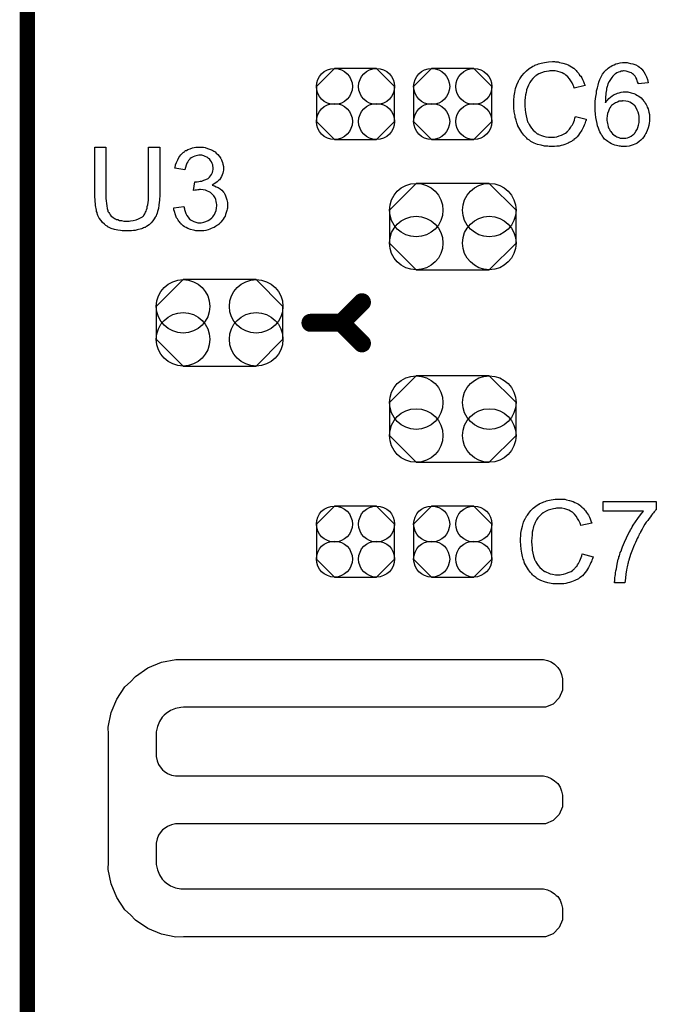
# Model space of a CAD drawing. Extents: x -0.07 to 0.95, y -0.15 to 1.54.
# Tile 8 of 14: x -0.05 to 0.19, y 0.77 to 1.15. Entities that reach past the tile are written whole.
import ezdxf

# ---------------------------------------------------------------- set-up
doc = ezdxf.new("R2010")
doc.units = 0
doc.layers.get('0').update_dxf_attribs({"linetype": 'CONTINUOUS'})
for name, color, linetype in [('gko', 6, 'CONTINUOUS'), ('gto', 2, 'CONTINUOUS'), ('gts', 1, 'CONTINUOUS')]:
    doc.layers.add(name, color=color, linetype=linetype)

# ---------------------------------------------------------------- blocks, each defined once
blk = doc.blocks.new('D69')
at = {"const_width": 0.0035}
blk.add_lwpolyline([(-0.00175, 0, 1), (0.00175, 0, 1)], format="xyb", close=True, dxfattribs=at)
blk = doc.blocks.new('D72')
blk.add_lwpolyline([(0.0152, -0.0068), (0.0152, 0.0068), (0.0082, 0.0138), (-0.0082, 0.0138), (-0.0152, 0.0068), (-0.0152, -0.0068), (-0.0082, -0.0138), (0.0082, -0.0138)], close=True)
for centre in [(-0.0082, 0.0068), (0.0082, 0.0068), (-0.0082, -0.0068), (0.0082, -0.0068)]:
    blk.add_circle(centre, 0.007)
blk = doc.blocks.new('D75')
blk.add_lwpolyline([(-0.0142, -0.0168), (0.0142, -0.0168), (0.0246, -0.0064), (0.0246, 0.0064), (0.0142, 0.0168), (-0.0142, 0.0168), (-0.0246, 0.0064), (-0.0246, -0.0064)], close=True)
for centre in [(-0.0142, 0.0064), (0.0142, 0.0064), (-0.0142, -0.0064), (0.0142, -0.0064)]:
    blk.add_circle(centre, 0.0104)

msp = doc.modelspace()

# ---------------------------------------------------------------- linework, layer by layer
at = {"layer": 'gko', "color": 6, "const_width": 0.006}
msp.add_lwpolyline([(-0.05, 1.4956), (-0.05, -0.15)], dxfattribs=at)
at = {"layer": 'gto', "color": 2}
for points in [[(0.1548, 1.1315), (0.1552, 1.1314), (0.1557, 1.1314), (0.1562, 1.1314), (0.1568, 1.1312), (0.1581, 1.1309), (0.1595, 1.1305), (0.1602, 1.1302), (0.1608, 1.1299), (0.1615, 1.1295), (0.1621, 1.1291), (0.1621, 1.129), (0.1622, 1.129), (0.1624, 1.1289), (0.1627, 1.1286), (0.1629, 1.1284), (0.1632, 1.1281), (0.1635, 1.1277), (0.1639, 1.1273), (0.1643, 1.1269), (0.1646, 1.1263), (0.1651, 1.1258), (0.1654, 1.1252), (0.1657, 1.1245), (0.1661, 1.1238), (0.1664, 1.123), (0.1667, 1.1222), (0.1625, 1.1212), (0.1625, 1.1213), (0.1625, 1.1214), (0.1624, 1.1216), (0.1623, 1.1218), (0.1622, 1.1221), (0.1621, 1.1224), (0.1617, 1.1232), (0.1612, 1.124), (0.1607, 1.1248), (0.16, 1.1256), (0.1592, 1.1263), (0.1591, 1.1264), (0.1589, 1.1266), (0.1584, 1.1268), (0.1578, 1.1272), (0.157, 1.1274), (0.1561, 1.1277), (0.1551, 1.1279), (0.1539, 1.1279), (0.1536, 1.1279), (0.1533, 1.1279), (0.153, 1.1279), (0.1526, 1.1278), (0.1517, 1.1277), (0.1508, 1.1275), (0.1498, 1.1272), (0.1487, 1.1267), (0.1477, 1.1261), (0.1477, 1.1261), (0.1476, 1.126), (0.1473, 1.1258), (0.1469, 1.1254), (0.1464, 1.1249), (0.1458, 1.1242), (0.1452, 1.1234), (0.1447, 1.1224), (0.1443, 1.1214), (0.1443, 1.1213), (0.1442, 1.1212), (0.1442, 1.1211), (0.1441, 1.1209), (0.144, 1.1206), (0.1439, 1.1203), (0.1438, 1.1195), (0.1436, 1.1186), (0.1434, 1.1175), (0.1433, 1.1164), (0.1433, 1.1152), (0.1433, 1.1152), (0.1433, 1.115), (0.1433, 1.1148), (0.1433, 1.1145), (0.1433, 1.1142), (0.1433, 1.1138), (0.1434, 1.1133), (0.1434, 1.1128), (0.1436, 1.1117), (0.1438, 1.1105), (0.1441, 1.1093), (0.1444, 1.1081), (0.1444, 1.1081), (0.1445, 1.108), (0.1446, 1.1078), (0.1447, 1.1076), (0.145, 1.1071), (0.1454, 1.1064), (0.1459, 1.1057), (0.1465, 1.1049), (0.1473, 1.1042), (0.1481, 1.1035), (0.1482, 1.1035), (0.1483, 1.1035), (0.1484, 1.1034), (0.1486, 1.1033), (0.1488, 1.1032), (0.1491, 1.1031), (0.1498, 1.1028), (0.1506, 1.1025), (0.1515, 1.1023), (0.1525, 1.1021), (0.1536, 1.1021), (0.1539, 1.1021), (0.1542, 1.1021), (0.1545, 1.1021), (0.1548, 1.1022), (0.1557, 1.1023), (0.1566, 1.1026), (0.1576, 1.1029), (0.1586, 1.1034), (0.1591, 1.1037), (0.1596, 1.1041), (0.1596, 1.1041), (0.1597, 1.1042), (0.1598, 1.1043), (0.16, 1.1045), (0.1602, 1.1047), (0.1604, 1.105), (0.1607, 1.1053), (0.1609, 1.1056), (0.1612, 1.106), (0.1615, 1.1065), (0.1618, 1.107), (0.1621, 1.1075), (0.1623, 1.1081), (0.1626, 1.1088), (0.1628, 1.1095), (0.163, 1.1102), (0.1672, 1.1091), (0.1672, 1.1091), (0.1672, 1.1089), (0.1671, 1.1086), (0.1669, 1.1083), (0.1668, 1.1078), (0.1666, 1.1073), (0.1664, 1.1068), (0.1661, 1.1062), (0.1655, 1.1049), (0.1646, 1.1036), (0.1641, 1.1029), (0.1636, 1.1023), (0.1631, 1.1017), (0.1624, 1.1012), (0.1624, 1.1011), (0.1623, 1.101), (0.1621, 1.101), (0.1618, 1.1008), (0.1615, 1.1005), (0.1611, 1.1003), (0.1606, 1.1001), (0.1601, 1.0998), (0.1595, 1.0996), (0.1588, 1.0993), (0.1581, 1.0991), (0.1574, 1.0989), (0.1566, 1.0987), (0.1558, 1.0986), (0.1549, 1.0985), (0.154, 1.0985), (0.1535, 1.0985), (0.1531, 1.0985), (0.1527, 1.0985), (0.1522, 1.0986), (0.1516, 1.0986), (0.151, 1.0987), (0.1496, 1.099), (0.1482, 1.0993), (0.1469, 1.0998), (0.1462, 1.1002), (0.1456, 1.1005), (0.1455, 1.1006), (0.1454, 1.1006), (0.1452, 1.1008), (0.1451, 1.101), (0.1448, 1.1011), (0.1444, 1.1014), (0.1441, 1.1017), (0.1437, 1.1021), (0.1433, 1.1025), (0.1429, 1.1029), (0.1421, 1.104), (0.1413, 1.1053), (0.1406, 1.1066), (0.1406, 1.1067), (0.1405, 1.1068), (0.1405, 1.1071), (0.1403, 1.1073), (0.1402, 1.1077), (0.1401, 1.1082), (0.1399, 1.1087), (0.1398, 1.1092), (0.1396, 1.1098), (0.1395, 1.1105), (0.1392, 1.112), (0.139, 1.1136), (0.139, 1.1152), (0.139, 1.1153), (0.139, 1.1155), (0.139, 1.1157), (0.139, 1.1161), (0.139, 1.1165), (0.139, 1.117), (0.1391, 1.1176), (0.1392, 1.1182), (0.1394, 1.1195), (0.1397, 1.121), (0.1402, 1.1225), (0.1408, 1.1239), (0.1409, 1.124), (0.1409, 1.1241), (0.141, 1.1243), (0.1412, 1.1245), (0.1414, 1.1248), (0.1416, 1.1252), (0.1422, 1.126), (0.143, 1.127), (0.1439, 1.1279), (0.145, 1.1288), (0.1463, 1.1296), (0.1463, 1.1296), (0.1464, 1.1297), (0.1466, 1.1298), (0.1469, 1.1299), (0.1472, 1.1301), (0.1476, 1.1302), (0.1481, 1.1304), (0.1486, 1.1306), (0.1491, 1.1308), (0.1497, 1.1309), (0.151, 1.1312), (0.1525, 1.1314), (0.154, 1.1315), (0.1545, 1.1315), (0.1548, 1.1315)], [(0.1828, 1.1311), (0.1831, 1.1311), (0.1835, 1.131), (0.1844, 1.1308), (0.1853, 1.1306), (0.1864, 1.1302), (0.1874, 1.1297), (0.1879, 1.1294), (0.1883, 1.129), (0.1884, 1.129), (0.1884, 1.1289), (0.1886, 1.1288), (0.1887, 1.1286), (0.1889, 1.1284), (0.1891, 1.1281), (0.1896, 1.1275), (0.1901, 1.1266), (0.1906, 1.1256), (0.191, 1.1245), (0.1913, 1.1232), (0.1874, 1.1229), (0.1874, 1.1229), (0.1873, 1.1229), (0.1873, 1.1232), (0.1871, 1.1236), (0.187, 1.1241), (0.1868, 1.1247), (0.1865, 1.1253), (0.1862, 1.1258), (0.1858, 1.1262), (0.1858, 1.1263), (0.1856, 1.1265), (0.1852, 1.1267), (0.1848, 1.1271), (0.1842, 1.1273), (0.1835, 1.1276), (0.1827, 1.1278), (0.1819, 1.1279), (0.1816, 1.1279), (0.1812, 1.1278), (0.1808, 1.1278), (0.1803, 1.1276), (0.1797, 1.1274), (0.1791, 1.1272), (0.1786, 1.1268), (0.1785, 1.1268), (0.1783, 1.1266), (0.1779, 1.1263), (0.1775, 1.1258), (0.1771, 1.1253), (0.1766, 1.1246), (0.1761, 1.1238), (0.1756, 1.1229), (0.1756, 1.1228), (0.1756, 1.1227), (0.1755, 1.1226), (0.1754, 1.1224), (0.1754, 1.1221), (0.1753, 1.1218), (0.1752, 1.1214), (0.1751, 1.121), (0.175, 1.1205), (0.1749, 1.1199), (0.1748, 1.1193), (0.1748, 1.1186), (0.1747, 1.1179), (0.1746, 1.1172), (0.1746, 1.1163), (0.1746, 1.1155), (0.1746, 1.1156), (0.1748, 1.1158), (0.1751, 1.1162), (0.1755, 1.1167), (0.176, 1.1172), (0.1766, 1.1177), (0.1773, 1.1182), (0.178, 1.1187), (0.178, 1.1187), (0.1781, 1.1187), (0.1784, 1.1189), (0.1788, 1.119), (0.1793, 1.1193), (0.18, 1.1194), (0.1807, 1.1196), (0.1815, 1.1197), (0.1823, 1.1198), (0.1827, 1.1198), (0.183, 1.1197), (0.1833, 1.1197), (0.1837, 1.1196), (0.1842, 1.1195), (0.1846, 1.1194), (0.1857, 1.1191), (0.1863, 1.1188), (0.1868, 1.1185), (0.1874, 1.1182), (0.188, 1.1178), (0.1885, 1.1174), (0.189, 1.1168), (0.1891, 1.1168), (0.1892, 1.1167), (0.1893, 1.1166), (0.1894, 1.1163), (0.1897, 1.116), (0.1899, 1.1157), (0.1901, 1.1153), (0.1904, 1.1148), (0.1907, 1.1143), (0.1909, 1.1138), (0.1912, 1.1131), (0.1914, 1.1125), (0.1915, 1.1118), (0.1917, 1.111), (0.1918, 1.1102), (0.1918, 1.1094), (0.1918, 1.1093), (0.1918, 1.1092), (0.1918, 1.1091), (0.1918, 1.1089), (0.1918, 1.1086), (0.1918, 1.1083), (0.1916, 1.1076), (0.1915, 1.1067), (0.1912, 1.1058), (0.1909, 1.1047), (0.1905, 1.1038), (0.1905, 1.1037), (0.1904, 1.1037), (0.1903, 1.1035), (0.1902, 1.1034), (0.19, 1.1029), (0.1895, 1.1023), (0.189, 1.1016), (0.1884, 1.101), (0.1877, 1.1004), (0.1869, 1.0998), (0.1869, 1.0998), (0.1868, 1.0998), (0.1867, 1.0997), (0.1865, 1.0996), (0.186, 1.0994), (0.1854, 1.0992), (0.1846, 1.0989), (0.1838, 1.0987), (0.1828, 1.0985), (0.1817, 1.0985), (0.1815, 1.0985), (0.1813, 1.0985), (0.1809, 1.0985), (0.1805, 1.0986), (0.18, 1.0986), (0.1795, 1.0988), (0.1789, 1.0989), (0.1783, 1.0991), (0.1776, 1.0993), (0.177, 1.0996), (0.1763, 1.1), (0.1756, 1.1004), (0.175, 1.1009), (0.1743, 1.1014), (0.1737, 1.1021), (0.1737, 1.1021), (0.1736, 1.1022), (0.1735, 1.1024), (0.1733, 1.1028), (0.173, 1.1032), (0.1728, 1.1036), (0.1725, 1.1042), (0.1722, 1.1049), (0.1719, 1.1057), (0.1716, 1.1065), (0.1714, 1.1075), (0.1712, 1.1086), (0.1709, 1.1098), (0.1708, 1.1111), (0.1707, 1.1125), (0.1706, 1.1139), (0.1706, 1.114), (0.1706, 1.114), (0.1706, 1.1142), (0.1706, 1.1144), (0.1707, 1.1148), (0.1707, 1.1155), (0.1707, 1.1162), (0.1708, 1.1171), (0.1709, 1.118), (0.1711, 1.1191), (0.1712, 1.1202), (0.1715, 1.1213), (0.1718, 1.1224), (0.1721, 1.1235), (0.1725, 1.1246), (0.173, 1.1256), (0.1735, 1.1266), (0.1741, 1.1274), (0.1741, 1.1275), (0.1742, 1.1276), (0.1744, 1.1278), (0.1746, 1.128), (0.1749, 1.1283), (0.1753, 1.1286), (0.1757, 1.129), (0.1762, 1.1293), (0.1767, 1.1296), (0.1773, 1.13), (0.178, 1.1302), (0.1787, 1.1306), (0.1795, 1.1308), (0.1803, 1.131), (0.1812, 1.1311), (0.1821, 1.1311), (0.1825, 1.1311), (0.1828, 1.1311)], [(0.1815, 1.1163), (0.1813, 1.1163), (0.1811, 1.1162), (0.1806, 1.1162), (0.18, 1.1161), (0.1793, 1.1158), (0.1785, 1.1155), (0.1778, 1.115), (0.177, 1.1144), (0.1769, 1.1143), (0.1767, 1.114), (0.1764, 1.1136), (0.1761, 1.113), (0.1758, 1.1123), (0.1754, 1.1114), (0.1753, 1.1105), (0.1752, 1.1094), (0.1752, 1.1093), (0.1752, 1.109), (0.1752, 1.1086), (0.1753, 1.1081), (0.1754, 1.1075), (0.1755, 1.1069), (0.1757, 1.1062), (0.176, 1.1055), (0.1761, 1.1054), (0.1762, 1.1052), (0.1764, 1.1048), (0.1767, 1.1044), (0.177, 1.104), (0.1774, 1.1035), (0.1779, 1.1031), (0.1784, 1.1027), (0.1785, 1.1026), (0.1787, 1.1025), (0.179, 1.1023), (0.1794, 1.1022), (0.1799, 1.102), (0.1804, 1.1018), (0.181, 1.1017), (0.1817, 1.1017), (0.1819, 1.1017), (0.1821, 1.1017), (0.1826, 1.1018), (0.1832, 1.1019), (0.1838, 1.1022), (0.1846, 1.1025), (0.1853, 1.103), (0.1857, 1.1033), (0.186, 1.1037), (0.186, 1.1037), (0.1861, 1.1038), (0.1863, 1.1041), (0.1865, 1.1045), (0.1869, 1.1051), (0.1872, 1.1059), (0.1875, 1.1068), (0.1877, 1.1079), (0.1878, 1.1091), (0.1878, 1.1092), (0.1878, 1.1093), (0.1878, 1.1095), (0.1877, 1.1097), (0.1877, 1.11), (0.1877, 1.1103), (0.1876, 1.111), (0.1874, 1.1119), (0.187, 1.1127), (0.1866, 1.1136), (0.186, 1.1144), (0.1859, 1.1144), (0.1857, 1.1147), (0.1853, 1.115), (0.1848, 1.1153), (0.1841, 1.1157), (0.1834, 1.116), (0.1825, 1.1162), (0.1815, 1.1163)], [(0.0178, 1.0983), (0.0184, 1.0982), (0.0191, 1.0981), (0.02, 1.0978), (0.0208, 1.0975), (0.0216, 1.0972), (0.0217, 1.0972), (0.0217, 1.0971), (0.022, 1.097), (0.0224, 1.0967), (0.0229, 1.0964), (0.0234, 1.0959), (0.024, 1.0954), (0.0245, 1.0948), (0.025, 1.0941), (0.0251, 1.094), (0.0252, 1.0938), (0.0254, 1.0934), (0.0256, 1.0929), (0.0258, 1.0923), (0.026, 1.0916), (0.0262, 1.0908), (0.0262, 1.09), (0.0262, 1.0899), (0.0262, 1.0896), (0.0262, 1.0893), (0.0261, 1.0888), (0.0259, 1.0882), (0.0257, 1.0875), (0.0254, 1.0869), (0.0251, 1.0862), (0.025, 1.0861), (0.0249, 1.086), (0.0246, 1.0856), (0.0242, 1.0853), (0.0238, 1.0848), (0.0232, 1.0844), (0.0226, 1.084), (0.0218, 1.0835), (0.0218, 1.0835), (0.0219, 1.0835), (0.0221, 1.0835), (0.0222, 1.0834), (0.0227, 1.0832), (0.0234, 1.0829), (0.0241, 1.0826), (0.0249, 1.0821), (0.0256, 1.0815), (0.0262, 1.0808), (0.0263, 1.0807), (0.0264, 1.0805), (0.0267, 1.08), (0.027, 1.0794), (0.0273, 1.0786), (0.0275, 1.0778), (0.0277, 1.0768), (0.0278, 1.0756), (0.0278, 1.0756), (0.0278, 1.0755), (0.0278, 1.0752), (0.0277, 1.075), (0.0277, 1.0746), (0.0276, 1.0742), (0.0275, 1.0737), (0.0274, 1.0732), (0.027, 1.0721), (0.0268, 1.0715), (0.0265, 1.0709), (0.0261, 1.0703), (0.0257, 1.0697), (0.0252, 1.0691), (0.0247, 1.0686), (0.0246, 1.0685), (0.0245, 1.0684), (0.0244, 1.0683), (0.0241, 1.0681), (0.0239, 1.0679), (0.0235, 1.0677), (0.0231, 1.0674), (0.0226, 1.0671), (0.0221, 1.0669), (0.0214, 1.0666), (0.0209, 1.0664), (0.0202, 1.0661), (0.0194, 1.0659), (0.0186, 1.0658), (0.0178, 1.0657), (0.017, 1.0657), (0.0166, 1.0657), (0.0163, 1.0657), (0.0159, 1.0658), (0.0155, 1.0658), (0.015, 1.0659), (0.0145, 1.066), (0.0134, 1.0663), (0.0123, 1.0667), (0.0117, 1.067), (0.0111, 1.0673), (0.0105, 1.0677), (0.01, 1.0682), (0.0099, 1.0682), (0.0099, 1.0683), (0.0097, 1.0684), (0.0096, 1.0686), (0.0093, 1.0689), (0.0091, 1.0692), (0.0088, 1.0695), (0.0086, 1.0699), (0.0083, 1.0704), (0.008, 1.0708), (0.0075, 1.072), (0.0071, 1.0732), (0.0069, 1.0739), (0.0069, 1.0747), (0.0108, 1.0752), (0.0108, 1.0751), (0.0108, 1.075), (0.0109, 1.0749), (0.0109, 1.0746), (0.011, 1.0744), (0.0111, 1.074), (0.0113, 1.0733), (0.0116, 1.0725), (0.012, 1.0717), (0.0125, 1.071), (0.013, 1.0703), (0.0131, 1.0703), (0.0133, 1.0701), (0.0137, 1.0699), (0.0142, 1.0696), (0.0147, 1.0694), (0.0154, 1.0691), (0.0162, 1.0689), (0.017, 1.0689), (0.0173, 1.0689), (0.0175, 1.0689), (0.018, 1.069), (0.0186, 1.0691), (0.0194, 1.0694), (0.0202, 1.0697), (0.0209, 1.0702), (0.0217, 1.0708), (0.0218, 1.0709), (0.022, 1.0712), (0.0223, 1.0716), (0.0227, 1.0721), (0.023, 1.0728), (0.0233, 1.0736), (0.0235, 1.0745), (0.0236, 1.0756), (0.0236, 1.0756), (0.0236, 1.0757), (0.0236, 1.0758), (0.0236, 1.076), (0.0235, 1.0765), (0.0234, 1.0771), (0.0232, 1.0779), (0.0229, 1.0786), (0.0224, 1.0793), (0.0218, 1.08), (0.0217, 1.0801), (0.0215, 1.0803), (0.0211, 1.0806), (0.0206, 1.0809), (0.02, 1.0812), (0.0192, 1.0815), (0.0183, 1.0817), (0.0173, 1.0818), (0.0169, 1.0818), (0.0166, 1.0817), (0.0162, 1.0817), (0.0157, 1.0816), (0.0152, 1.0815), (0.0146, 1.0814), (0.015, 1.0848), (0.0153, 1.0848), (0.0154, 1.0848), (0.016, 1.0848), (0.0166, 1.0849), (0.0172, 1.085), (0.0178, 1.0851), (0.0186, 1.0854), (0.0194, 1.0857), (0.0202, 1.0861), (0.0202, 1.0861), (0.0202, 1.0861), (0.0205, 1.0863), (0.0208, 1.0866), (0.0212, 1.0871), (0.0215, 1.0877), (0.0219, 1.0884), (0.0221, 1.0891), (0.0222, 1.0896), (0.0222, 1.0901), (0.0222, 1.0902), (0.0222, 1.0902), (0.0222, 1.0905), (0.0221, 1.0908), (0.022, 1.0914), (0.0218, 1.0919), (0.0216, 1.0925), (0.0212, 1.0931), (0.0207, 1.0937), (0.0207, 1.0937), (0.0204, 1.0939), (0.0201, 1.0941), (0.0197, 1.0944), (0.0191, 1.0946), (0.0185, 1.0949), (0.0178, 1.0951), (0.0169, 1.0951), (0.0166, 1.0951), (0.0161, 1.095), (0.0156, 1.0949), (0.015, 1.0947), (0.0144, 1.0945), (0.0137, 1.0941), (0.0131, 1.0937), (0.0131, 1.0936), (0.0129, 1.0934), (0.0126, 1.0931), (0.0123, 1.0926), (0.012, 1.092), (0.0117, 1.0913), (0.0114, 1.0904), (0.0112, 1.0894), (0.0073, 1.0901), (0.0073, 1.0901), (0.0073, 1.0902), (0.0074, 1.0904), (0.0074, 1.0907), (0.0075, 1.091), (0.0076, 1.0914), (0.0079, 1.0923), (0.0084, 1.0933), (0.0089, 1.0943), (0.0096, 1.0953), (0.0105, 1.0962), (0.0105, 1.0962), (0.0106, 1.0963), (0.0108, 1.0963), (0.011, 1.0965), (0.0112, 1.0967), (0.0115, 1.0969), (0.0118, 1.097), (0.0123, 1.0973), (0.0132, 1.0976), (0.0142, 1.098), (0.0155, 1.0982), (0.0161, 1.0983), (0.0173, 1.0983), (0.0178, 1.0983)], [(0.0014, 1.0797), (0.0014, 1.0797), (0.0014, 1.0795), (0.0014, 1.0793), (0.0014, 1.0789), (0.0013, 1.0785), (0.0013, 1.0781), (0.0013, 1.0775), (0.0012, 1.0769), (0.0011, 1.0757), (0.0009, 1.0744), (0.0006, 1.0732), (0.0004, 1.0726), (0.0002, 1.072), (0.0002, 1.072), (0.0002, 1.0719), (0.0001, 1.0717), (0, 1.0715), (-0.0003, 1.071), (-0.0007, 1.0704), (-0.0012, 1.0696), (-0.0019, 1.0689), (-0.0027, 1.0681), (-0.0037, 1.0674), (-0.0038, 1.0674), (-0.0039, 1.0673), (-0.004, 1.0673), (-0.0042, 1.0671), (-0.0045, 1.067), (-0.0049, 1.0669), (-0.0053, 1.0667), (-0.0057, 1.0665), (-0.0062, 1.0664), (-0.0068, 1.0662), (-0.0074, 1.0661), (-0.0081, 1.0659), (-0.0088, 1.0659), (-0.0095, 1.0658), (-0.0112, 1.0657), (-0.0116, 1.0657), (-0.0119, 1.0657), (-0.0123, 1.0657), (-0.0127, 1.0658), (-0.0132, 1.0658), (-0.0138, 1.0659), (-0.0149, 1.066), (-0.0162, 1.0663), (-0.0174, 1.0667), (-0.0185, 1.0672), (-0.0186, 1.0672), (-0.0187, 1.0673), (-0.0188, 1.0674), (-0.019, 1.0675), (-0.0195, 1.0678), (-0.0201, 1.0683), (-0.0208, 1.069), (-0.0214, 1.0697), (-0.0221, 1.0707), (-0.0226, 1.0717), (-0.0226, 1.0717), (-0.0226, 1.0718), (-0.0227, 1.072), (-0.0228, 1.0722), (-0.0229, 1.0725), (-0.0229, 1.0729), (-0.0231, 1.0733), (-0.0232, 1.0738), (-0.0233, 1.0744), (-0.0234, 1.075), (-0.0235, 1.0756), (-0.0236, 1.0763), (-0.0237, 1.0771), (-0.0237, 1.0779), (-0.0238, 1.0788), (-0.0238, 1.0797), (-0.0238, 1.0982), (-0.0195, 1.0982), (-0.0195, 1.0797), (-0.0195, 1.0797), (-0.0195, 1.0795), (-0.0195, 1.0793), (-0.0195, 1.079), (-0.0195, 1.0787), (-0.0195, 1.0783), (-0.0194, 1.0774), (-0.0193, 1.0764), (-0.0192, 1.0754), (-0.019, 1.0744), (-0.0189, 1.074), (-0.0188, 1.0736), (-0.0187, 1.0735), (-0.0187, 1.0732), (-0.0184, 1.0729), (-0.0181, 1.0725), (-0.0178, 1.072), (-0.0174, 1.0715), (-0.0168, 1.071), (-0.0162, 1.0706), (-0.0161, 1.0705), (-0.0158, 1.0704), (-0.0154, 1.0702), (-0.0149, 1.0701), (-0.0142, 1.0698), (-0.0134, 1.0697), (-0.0125, 1.0695), (-0.0115, 1.0695), (-0.0111, 1.0695), (-0.0108, 1.0695), (-0.0104, 1.0695), (-0.01, 1.0696), (-0.0089, 1.0698), (-0.0078, 1.07), (-0.0068, 1.0704), (-0.0058, 1.0709), (-0.0053, 1.0712), (-0.0049, 1.0716), (-0.0048, 1.0716), (-0.0048, 1.0717), (-0.0047, 1.0718), (-0.0046, 1.072), (-0.0044, 1.0723), (-0.0042, 1.0726), (-0.0041, 1.073), (-0.0039, 1.0734), (-0.0037, 1.0739), (-0.0035, 1.0745), (-0.0034, 1.0752), (-0.0032, 1.0759), (-0.0031, 1.0768), (-0.003, 1.0776), (-0.0029, 1.0786), (-0.0029, 1.0797), (-0.0029, 1.0982), (0.0014, 1.0982), (0.0014, 1.0797)], [(0.1574, 0.9615), (0.1578, 0.9614), (0.1583, 0.9614), (0.1589, 0.9614), (0.1595, 0.9612), (0.1607, 0.9609), (0.1621, 0.9605), (0.1628, 0.9602), (0.1634, 0.9599), (0.1641, 0.9595), (0.1647, 0.9591), (0.1648, 0.959), (0.1649, 0.959), (0.165, 0.9589), (0.1653, 0.9586), (0.1655, 0.9584), (0.1658, 0.9581), (0.1662, 0.9577), (0.1665, 0.9573), (0.1669, 0.9569), (0.1673, 0.9563), (0.1677, 0.9558), (0.168, 0.9552), (0.1684, 0.9545), (0.1687, 0.9538), (0.169, 0.953), (0.1693, 0.9522), (0.1651, 0.9512), (0.1651, 0.9513), (0.1651, 0.9514), (0.165, 0.9516), (0.1649, 0.9518), (0.1648, 0.9521), (0.1647, 0.9524), (0.1643, 0.9532), (0.1638, 0.954), (0.1633, 0.9548), (0.1626, 0.9556), (0.1619, 0.9563), (0.1618, 0.9564), (0.1615, 0.9566), (0.161, 0.9568), (0.1604, 0.9572), (0.1596, 0.9574), (0.1588, 0.9577), (0.1577, 0.9579), (0.1565, 0.9579), (0.1562, 0.9579), (0.1559, 0.9579), (0.1556, 0.9579), (0.1552, 0.9578), (0.1544, 0.9577), (0.1534, 0.9575), (0.1524, 0.9572), (0.1513, 0.9567), (0.1504, 0.9561), (0.1503, 0.9561), (0.1503, 0.956), (0.1499, 0.9558), (0.1495, 0.9554), (0.149, 0.9549), (0.1484, 0.9542), (0.1479, 0.9534), (0.1473, 0.9524), (0.1469, 0.9514), (0.1469, 0.9513), (0.1468, 0.9512), (0.1468, 0.9511), (0.1467, 0.9509), (0.1467, 0.9506), (0.1466, 0.9503), (0.1464, 0.9495), (0.1462, 0.9486), (0.1461, 0.9475), (0.146, 0.9464), (0.1459, 0.9452), (0.1459, 0.9452), (0.1459, 0.945), (0.1459, 0.9448), (0.1459, 0.9445), (0.146, 0.9442), (0.146, 0.9438), (0.146, 0.9433), (0.1461, 0.9428), (0.1462, 0.9417), (0.1464, 0.9405), (0.1467, 0.9393), (0.1471, 0.9381), (0.1471, 0.9381), (0.1471, 0.938), (0.1472, 0.9378), (0.1473, 0.9376), (0.1476, 0.9371), (0.148, 0.9364), (0.1485, 0.9357), (0.1491, 0.9349), (0.1499, 0.9342), (0.1508, 0.9335), (0.1508, 0.9335), (0.1509, 0.9335), (0.151, 0.9334), (0.1512, 0.9333), (0.1515, 0.9332), (0.1517, 0.9331), (0.1524, 0.9328), (0.1532, 0.9325), (0.1541, 0.9323), (0.1552, 0.9321), (0.1562, 0.9321), (0.1565, 0.9321), (0.1568, 0.9321), (0.1571, 0.9321), (0.1575, 0.9322), (0.1583, 0.9323), (0.1593, 0.9326), (0.1602, 0.9329), (0.1613, 0.9334), (0.1618, 0.9337), (0.1622, 0.9341), (0.1623, 0.9341), (0.1623, 0.9342), (0.1625, 0.9343), (0.1626, 0.9345), (0.1628, 0.9347), (0.1631, 0.935), (0.1633, 0.9353), (0.1636, 0.9356), (0.1638, 0.936), (0.1642, 0.9365), (0.1644, 0.937), (0.1647, 0.9375), (0.165, 0.9381), (0.1652, 0.9388), (0.1654, 0.9395), (0.1656, 0.9402), (0.1698, 0.9391), (0.1698, 0.9391), (0.1698, 0.9389), (0.1697, 0.9386), (0.1696, 0.9383), (0.1694, 0.9378), (0.1692, 0.9373), (0.169, 0.9368), (0.1687, 0.9362), (0.1681, 0.9349), (0.1673, 0.9336), (0.1668, 0.9329), (0.1662, 0.9323), (0.1657, 0.9317), (0.165, 0.9312), (0.165, 0.9311), (0.1649, 0.931), (0.1647, 0.931), (0.1644, 0.9308), (0.1641, 0.9305), (0.1637, 0.9303), (0.1632, 0.9301), (0.1627, 0.9298), (0.1621, 0.9296), (0.1614, 0.9293), (0.1607, 0.9291), (0.16, 0.9289), (0.1592, 0.9287), (0.1584, 0.9286), (0.1575, 0.9285), (0.1566, 0.9285), (0.1561, 0.9285), (0.1557, 0.9285), (0.1553, 0.9285), (0.1548, 0.9286), (0.1542, 0.9286), (0.1536, 0.9287), (0.1522, 0.929), (0.1509, 0.9293), (0.1495, 0.9298), (0.1488, 0.9302), (0.1482, 0.9305), (0.1481, 0.9306), (0.148, 0.9306), (0.1479, 0.9308), (0.1477, 0.931), (0.1474, 0.9311), (0.1471, 0.9314), (0.1467, 0.9317), (0.1463, 0.9321), (0.146, 0.9325), (0.1455, 0.9329), (0.1447, 0.934), (0.1439, 0.9353), (0.1432, 0.9366), (0.1432, 0.9367), (0.1431, 0.9368), (0.1431, 0.9371), (0.143, 0.9373), (0.1429, 0.9377), (0.1427, 0.9382), (0.1425, 0.9387), (0.1424, 0.9392), (0.1423, 0.9398), (0.1421, 0.9405), (0.1419, 0.942), (0.1417, 0.9436), (0.1416, 0.9452), (0.1416, 0.9453), (0.1416, 0.9455), (0.1416, 0.9457), (0.1416, 0.9461), (0.1416, 0.9465), (0.1417, 0.947), (0.1417, 0.9476), (0.1418, 0.9482), (0.142, 0.9495), (0.1424, 0.951), (0.1428, 0.9525), (0.1435, 0.9539), (0.1435, 0.954), (0.1436, 0.9541), (0.1437, 0.9543), (0.1438, 0.9545), (0.144, 0.9548), (0.1443, 0.9552), (0.1449, 0.956), (0.1456, 0.957), (0.1466, 0.9579), (0.1476, 0.9588), (0.1489, 0.9596), (0.1489, 0.9596), (0.1491, 0.9597), (0.1492, 0.9598), (0.1495, 0.9599), (0.1498, 0.9601), (0.1502, 0.9602), (0.1507, 0.9604), (0.1512, 0.9606), (0.1517, 0.9608), (0.1523, 0.9609), (0.1536, 0.9612), (0.1551, 0.9614), (0.1566, 0.9615), (0.1571, 0.9615), (0.1574, 0.9615)], [(0.1944, 0.9575), (0.1944, 0.9574), (0.1943, 0.9573), (0.1941, 0.9572), (0.1939, 0.9569), (0.1936, 0.9566), (0.1933, 0.9562), (0.1929, 0.9557), (0.1925, 0.9552), (0.1921, 0.9546), (0.1916, 0.954), (0.1911, 0.9532), (0.1905, 0.9525), (0.19, 0.9517), (0.1894, 0.9508), (0.1889, 0.9498), (0.1883, 0.9488), (0.1883, 0.9488), (0.1882, 0.9486), (0.1881, 0.9483), (0.1878, 0.9479), (0.1876, 0.9474), (0.1873, 0.9468), (0.187, 0.9462), (0.1867, 0.9455), (0.1863, 0.9446), (0.1859, 0.9438), (0.1855, 0.9429), (0.1851, 0.9419), (0.1844, 0.9399), (0.1837, 0.9378), (0.1837, 0.9377), (0.1837, 0.9376), (0.1836, 0.9374), (0.1835, 0.9371), (0.1834, 0.9367), (0.1833, 0.9363), (0.1832, 0.9358), (0.1831, 0.9352), (0.183, 0.9346), (0.1828, 0.9339), (0.1826, 0.9324), (0.1824, 0.9308), (0.1822, 0.929), (0.1782, 0.929), (0.1782, 0.9291), (0.1782, 0.9292), (0.1782, 0.9294), (0.1783, 0.9297), (0.1783, 0.93), (0.1783, 0.9305), (0.1783, 0.931), (0.1784, 0.9316), (0.1785, 0.9322), (0.1786, 0.9328), (0.1787, 0.9336), (0.1789, 0.9344), (0.179, 0.9353), (0.1792, 0.9362), (0.1796, 0.9381), (0.1796, 0.9381), (0.1797, 0.9383), (0.1798, 0.9386), (0.1799, 0.939), (0.1801, 0.9395), (0.1802, 0.94), (0.1804, 0.9407), (0.1807, 0.9413), (0.181, 0.9421), (0.1813, 0.9429), (0.182, 0.9447), (0.1828, 0.9465), (0.1837, 0.9484), (0.1838, 0.9484), (0.1838, 0.9486), (0.184, 0.9488), (0.1842, 0.9492), (0.1844, 0.9496), (0.1847, 0.9501), (0.185, 0.9507), (0.1854, 0.9513), (0.1863, 0.9526), (0.1872, 0.954), (0.1883, 0.9554), (0.1894, 0.9568), (0.1737, 0.9568), (0.1737, 0.9606), (0.1944, 0.9606), (0.1944, 0.9575)], [(0.0106, 0.8992), (0.0106, 0.8992), (0.0106, 0.8991), (0.1505, 0.8991), (0.1521, 0.8988), (0.1536, 0.8982), (0.1549, 0.8973), (0.1555, 0.8967), (0.1555, 0.8967), (0.1555, 0.8967), (0.1561, 0.8961), (0.157, 0.8948), (0.1576, 0.8933), (0.1579, 0.8917), (0.1579, 0.8909), (0.1579, 0.8909), (0.1579, 0.8872), (0.1567, 0.8842), (0.1543, 0.8818), (0.1513, 0.8806), (0.0106, 0.8806), (0.0096, 0.8805), (0.0075, 0.8801), (0.0056, 0.8793), (0.0039, 0.8782), (0.0031, 0.8775), (0.0024, 0.8767), (0.0013, 0.875), (0.0005, 0.8731), (0.0001, 0.8711), (0.0001, 0.87), (0.0001, 0.8622), (0.0001, 0.8614), (0.0004, 0.8598), (0.001, 0.8583), (0.002, 0.8569), (0.0025, 0.8563), (0.0031, 0.8558), (0.0045, 0.8549), (0.006, 0.8542), (0.0075, 0.8539), (0.0084, 0.8539), (0.1496, 0.8539), (0.1505, 0.8539), (0.1521, 0.8536), (0.1536, 0.8529), (0.1549, 0.852), (0.1555, 0.8515), (0.1561, 0.8509), (0.157, 0.8495), (0.1576, 0.848), (0.1579, 0.8464), (0.1579, 0.8456), (0.1579, 0.8456), (0.1579, 0.8436), (0.1579, 0.8419), (0.1567, 0.8389), (0.1543, 0.8366), (0.1513, 0.8353), (0.1496, 0.8353), (0.1496, 0.8353), (0.0084, 0.8353), (0.0075, 0.8353), (0.006, 0.8349), (0.0045, 0.8343), (0.0031, 0.8334), (0.0025, 0.8329), (0.0025, 0.8329), (0.002, 0.8323), (0.001, 0.8309), (0.0004, 0.8294), (0.0001, 0.8278), (0.0001, 0.827), (0.0001, 0.8205), (0.0001, 0.8195), (0.0005, 0.8174), (0.0013, 0.8155), (0.0024, 0.8138), (0.0031, 0.813), (0.0039, 0.8123), (0.0056, 0.8112), (0.0075, 0.8104), (0.0096, 0.81), (0.0106, 0.81), (0.0106, 0.81), (0.1496, 0.81), (0.1505, 0.81), (0.1521, 0.8096), (0.1536, 0.809), (0.1549, 0.8081), (0.1555, 0.8075), (0.1555, 0.8075), (0.1561, 0.807), (0.157, 0.8056), (0.1576, 0.8041), (0.1579, 0.8025), (0.1579, 0.8017), (0.1579, 0.8017), (0.1579, 0.7997), (0.1579, 0.798), (0.1567, 0.795), (0.1543, 0.7926), (0.1513, 0.7914), (0.0106, 0.7914), (0.0077, 0.7913), (0.0021, 0.7924), (-0.0032, 0.7946), (-0.008, 0.7978), (-0.01, 0.7999), (-0.01, 0.7999), (-0.0121, 0.8019), (-0.0153, 0.8067), (-0.0175, 0.812), (-0.0186, 0.8176), (-0.0185, 0.8205), (-0.0185, 0.8205), (-0.0185, 0.87), (-0.0186, 0.8729), (-0.0175, 0.8785), (-0.0153, 0.8838), (-0.0121, 0.8885), (-0.01, 0.8905), (-0.01, 0.8905), (-0.008, 0.8926), (-0.0032, 0.8959), (0.0021, 0.8981), (0.0077, 0.8992), (0.0106, 0.8992)]]:
    msp.add_lwpolyline(points, dxfattribs=at)
at = {"layer": 'gto', "color": 2, "const_width": 0.007}
for points in [[(0.072, 1.03), (0.08, 1.038)], [(0.06, 1.03), (0.072, 1.03)], [(0.072, 1.03), (0.08, 1.022)]]:
    msp.add_lwpolyline(points, dxfattribs=at)

# ---------------------------------------------------------------- block references
at = {"layer": 'gto'}
for p in [(0.08, 1.038), (0.06, 1.03), (0.072, 1.03), (0.072, 1.03), (0.072, 1.03), (0.08, 1.022)]:
    msp.add_blockref('D69', p, dxfattribs=at)
at = {"layer": 'gts'}
for name, p in [('D72', (0.0775, 1.115)), ('D72', (0.1153, 1.115)), ('D75', (0.1153, 1.0674)), ('D75', (0.0247, 1.03)), ('D75', (0.1153, 0.9926)), ('D72', (0.0775, 0.945)), ('D72', (0.1153, 0.945))]:
    msp.add_blockref(name, p, dxfattribs=at)

doc.saveas('drawing.dxf')
